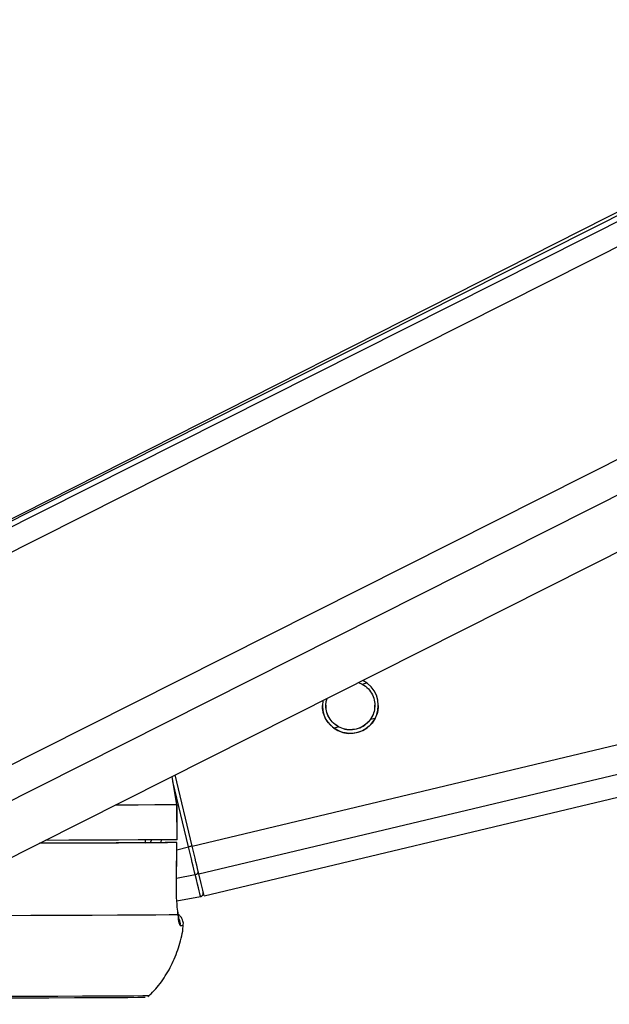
# Model space of a CAD drawing. Header units: millimetres. Extents: x 59675 to 443956, y 27057 to 412240.
# Tile 20 of 67: x 170711 to 173240, y 143756 to 147983. Entities that reach past the tile are written whole.
import ezdxf

# ---------------------------------------------------------------- set-up
doc = ezdxf.new("R2010")
doc.units = ezdxf.units.MM
doc.header["$LTSCALE"] = 50
doc.layers.add('COMPONENT_GEOMETRY', color=7, linetype='Continuous')
doc.styles.add('SLDTEXTSTYLE0', font='TXT', dxfattribs={"width": 0.75})
doc.dimstyles.new('SLDDIMSTYLE2', dxfattribs={"dimtxt": 2500, "dimasz": 165.1, "dimexe": 0, "dimexo": 0.0625, "dimgap": 625, "dimtad": 0, "dimtih": 1, "dimtoh": 1, "dimdec": 0, "dimrnd": 1e-09, "dimzin": 12, "dimdsep": 46, "dimtxsty": 'SLDTEXTSTYLE0', "dimsah": 1, "dimcen": 0.09, "dimadec": 0, "dimazin": 3, "dimtfac": 1, "dimtdec": 0, "dimtofl": 0, "dimtmove": 0, "dimatfit": 3, "dimfxl": 1, "dimfrac": 2, "dimtolj": 1, "dimtzin": 12, "dimarcsym": 0})

# ---------------------------------------------------------------- blocks, each defined once
blk = doc.blocks.new('_D_5')
at = {"layer": 'COMPONENT_GEOMETRY', "color": 7}
for p, q in [((239589.9, 151445.9), (257678.1, 151445.9)), ((257519.3, 151445.9), (257519.3, 99886.2)), ((252517.6, 99378.4), (251755.9, 99378.4)), ((251755.9, 99378.4), (251755.9, 95409.7)), ((262521.1, 99378.4), (263282.8, 99378.4)), ((263282.8, 99378.4), (263282.8, 95409.7)), ((251755.9, 95409.7), (252517.6, 95409.7)), ((263282.8, 95409.7), (262521.1, 95409.7)), ((257519.3, 40109.5), (257519.3, 91669.2)), ((98713.2, 40109.5), (257678.1, 40109.5))]:
    blk.add_line(p, q, dxfattribs=at)
for points in [[(257519.3, 151445.9), (257493.9, 151280.8), (257544.7, 151280.8)], [(257519.3, 40109.5), (257544.7, 40274.6), (257493.9, 40274.6)]]:
    blk.add_solid(points, dxfattribs=at)
at = {"layer": 'COMPONENT_GEOMETRY', "color": 7, "char_height": 2500, "attachment_point": 1, "style": 'SLDTEXTSTYLE0'}
for s, insert in [('7\'3.67"', (252517.6, 98632.3)), ('2227', (253824.9, 94891.9))]:
    blk.add_mtext(s, dxfattribs=dict(at, insert=insert))

msp = doc.modelspace()

# ---------------------------------------------------------------- linework, layer by layer
at = {"color": 8, "linetype": 'Continuous', "lineweight": 25}
for p, q in [((169895.89, 145304.98), (183097.48, 151958.69)), ((169911.99, 145421.07), (182887.07, 151960.62)), ((170100.71, 144496), (184875.1, 151942.41)), ((170175.52, 144380.15), (185174.33, 151939.67)), ((171450.57, 144435.65), (202242.57, 151783.85)), ((171479.15, 144316), (202753.06, 151779.21)), ((172179.82, 145131.06), (172199.89, 145135.86)), ((172215.85, 144980.06), (172235.02, 144984.64)), ((172058.28, 144942.46), (172078.29, 144947.24)), ((171435.22, 144431.99), (171368.38, 144712.04)), ((171270.73, 144449.97), (171278.12, 144461.93)), ((171384.93, 144419.99), (171435.22, 144431.99)), ((171383.23, 144297.43), (171463.63, 144313))]:
    msp.add_line(p, q, dxfattribs=at)
at = {"color": 7, "linetype": 'Continuous', "lineweight": 25}
for p, q in [((182838.83, 151961.06), (169993.39, 145486.86)), ((182758.41, 151961.8), (170092.54, 145544)), ((170533.53, 144315.55), (185651.85, 151935.3)), ((171501.78, 144221.56), (203156.06, 151775.54)), ((172163.65, 145137.14), (172179.82, 145131.06)), ((171385.42, 144612.76), (171364.55, 144734.38)), ((171450.57, 144435.65), (171377.7, 144741.01)), ((171385.42, 144612.76), (171385.88, 144612.77)), ((171385.62, 144462.76), (171385.42, 144612.76)), ((171386.08, 144462.78), (171385.88, 144612.77)), ((171249.13, 144462.49), (171248.92, 144449.81)), ((171386.08, 144462.78), (171385.62, 144462.76)), ((171281.14, 144450.05), (171248.92, 144450)), ((171248.93, 144450.15), (171335.36, 144450.27)), ((171383.21, 144296.02), (171385.35, 144450.26)), ((171382.77, 144295.89), (171383.24, 144296.01)), ((171385.17, 144200.11), (171486.24, 144218.7))]:
    msp.add_line(p, q, dxfattribs=at)
at = {"color": 8, "linetype": 'Continuous', "lineweight": 25, "flags": 128}
for points in [[(171385.42, 144612.76), (171345.19, 144612.39), (171289.78, 144612), (171219.4, 144611.6), (171134.37, 144611.18), (171119.97, 144611.11)], [(171450.57, 144435.67), (171450.27, 144435.6), (171449.38, 144435.38), (171447.95, 144435.03), (171446.03, 144434.57), (171443.69, 144434.01), (171441.03, 144433.38), (171438.17, 144432.69), (171435.22, 144431.99)]]:
    msp.add_lwpolyline(points, dxfattribs=at)
at = {"color": 7, "linetype": 'Continuous', "lineweight": 25, "flags": 128}
for points in [[(171385.62, 144462.76), (171345.39, 144462.39), (171289.98, 144462), (171219.61, 144461.6), (171134.57, 144461.18), (171035.23, 144460.75), (170921.97, 144460.31), (170820.04, 144459.95)], [(171384.91, 144450.26), (171344.61, 144449.89), (171289.29, 144449.5), (171219.19, 144449.09), (171134.59, 144448.68), (171035.83, 144448.25), (170923.33, 144447.82), (170797.53, 144447.37), (170795.08, 144447.36)], [(171281.14, 144450.05), (171241.25, 144449.71), (171188.78, 144449.35), (171123.89, 144448.99), (171046.82, 144448.61), (170957.84, 144448.22), (170857.28, 144447.83), (170797.65, 144447.61)], [(171382.77, 144295.89), (171384.15, 144395.87), (171384.91, 144450.26)], [(171463.63, 144313), (171461.05, 144323.79), (171458.1, 144336.15), (171454.81, 144349.9), (171451.24, 144364.84), (171447.44, 144380.75), (171443.47, 144397.41), (171439.38, 144414.57), (171435.22, 144431.99)], [(171479.15, 144316), (171476.55, 144326.85), (171473.58, 144339.28), (171470.28, 144353.11), (171466.69, 144368.13), (171462.87, 144384.13), (171458.86, 144400.88), (171454.75, 144418.14), (171450.57, 144435.65)], [(171486.24, 144218.7), (171485.87, 144220.17), (171484.78, 144224.68), (171482.97, 144232.21), (171480.45, 144242.72), (171477.24, 144256.13), (171473.35, 144272.38), (171468.8, 144291.37), (171463.63, 144313)], [(171501.78, 144221.56), (171500.32, 144227.55), (171495.99, 144245.61), (171488.87, 144275.32), (171479.15, 144316)], [(171390.33, 144140.37), (171351.57, 144139.98), (171295.07, 144139.56), (171221.09, 144139.13), (171130.01, 144138.68), (171022.25, 144138.21), (170898.33, 144137.74), (170758.86, 144137.26), (170604.5, 144136.77)], [(171248.58, 143785.74), (171241.78, 143785.46), (171217.3, 143785.09), (171175.16, 143784.69), (171115.56, 143784.28), (171038.8, 143783.86), (170945.26, 143783.42), (170835.41, 143782.96), (170709.79, 143782.5), (170569.03, 143782.03), (170413.84, 143781.55), (170244.98, 143781.07), (170063.29, 143780.59), (169869.7, 143780.11), (169665.14, 143779.64), (169450.65, 143779.17), (169227.29, 143778.71), (168996.18, 143778.27), (168758.47, 143777.83), (168515.33, 143777.41), (168268, 143777.01), (168017.68, 143776.63), (167765.64, 143776.27)], [(171266.11, 143792.95), (171261.19, 143792.7), (171239.32, 143792.33), (171200.06, 143791.95), (171143.61, 143791.54), (171070.25, 143791.12), (170980.31, 143790.69), (170874.27, 143790.24), (170752.61, 143789.78), (170615.93, 143789.31), (170464.92, 143788.84), (170300.29, 143788.36), (170122.84, 143787.89), (169933.45, 143787.41), (169733.04, 143786.94), (169522.59, 143786.47), (169303.11, 143786.01), (169075.68, 143785.56), (168841.41, 143785.13), (168601.43, 143784.71), (168356.93, 143784.3), (168109.07, 143783.92), (167859.09, 143783.55)]]:
    msp.add_lwpolyline(points, dxfattribs=at)
at = {"color": 7, "linetype": 'Continuous', "lineweight": 25}
for centre, radius, start, end in [((172129.05, 145039), 120, 169.83949, 63.65733), ((171462.21, 144326.95), 14.02, 275.81815, 6.88146), ((171483.51, 144233.46), 15.01, 280.45727, 13.39275)]:
    msp.add_arc(centre, radius, start, end, dxfattribs=at)
at = {"color": 8, "linetype": 'Continuous', "lineweight": 25}
for centre, radius, start, end in [((171349.72, 144100.48), 50.21, 353.88762, 24.77579), ((171400.7, 144249.17), 154.03, 269.60867, 274.29583)]:
    msp.add_arc(centre, radius, start, end, dxfattribs=at)
msp.add_ellipse((171145.7, 144521.63), major_axis=(148.56, -109.55), ratio=0.9999301, start_param=0.2383036, end_param=0.3076408, dxfattribs=at)
at = {"color": 7, "linetype": 'Continuous', "lineweight": 25}
for points, knots in [([(172179.82, 145131.06), (172189.26, 145124.68), (172206.63, 145112.93), (172224.95, 145085.49), (172234.2, 145055.92), (172234.44, 145026.2), (172228.06, 145000.63), (172219.68, 144986.52), (172215.85, 144980.06)], [0, 0, 0, 0, 0.20462255, 0.37632309, 0.54883333, 0.70335221, 0.86429646, 1, 1, 1, 1]), ([(172078.29, 144947.24), (172068.85, 144953.63), (172051.48, 144965.4), (172033.1, 144992.9), (172024.08, 145022.35), (172023.14, 145049.19), (172027.55, 145063.55), (172029.37, 145069.46)], [0, 0, 0, 0, 0.2522489, 0.4639184, 0.6765631, 0.8670328, 1, 1, 1, 1]), ([(172052.26, 144946.92), (172044.48, 144954.41), (172028.86, 144969.44), (172014.12, 145000.72), (172008.34, 145025.55), (172009.4, 145037.3), (172009.55, 145039.05)], [0, 0, 0, 0, 0.3294681, 0.6613189, 0.9496667, 1, 1, 1, 1]), ([(172078.29, 144947.95), (172068.81, 144954.33), (172051.39, 144966.08), (172033.39, 144993.5), (172024.43, 145019.09), (172024.83, 145034.61), (172024.96, 145039.78)], [0, 0, 0, 0, 0.3223589, 0.5927845, 0.8644615, 1, 1, 1, 1]), ([(172233.14, 145039.89), (172233.33, 145035.75), (172234, 145021.91), (172227.85, 145001.33), (172219.62, 144987.23), (172215.85, 144980.77)], [0, 0, 0, 0, 0.18757636, 0.62828371, 1, 1, 1, 1]), ([(172248.54, 145039.28), (172248.34, 145031.48), (172247.88, 145014.25), (172242.27, 144999.57), (172239.2, 144991.54)], [0, 0, 0, 0, 0.4528261, 1, 1, 1, 1]), ([(172239.2, 144991.54), (172234.19, 144981.94), (172224.16, 144962.76), (172197.35, 144938.32), (172163.86, 144922.19), (172125.54, 144917.04), (172087.62, 144924.4), (172063.94, 144937.49), (172053.84, 144945.65), (172052.26, 144946.92)], [0, 0, 0, 0, 0.15477, 0.3093106, 0.4684893, 0.6367315, 0.8065713, 0.9696993, 1, 1, 1, 1]), ([(172215.85, 144980.77), (172209.73, 144973.14), (172197.51, 144957.89), (172169.96, 144941.51), (172138.77, 144933.69), (172105.9, 144935.47), (172087.43, 144943.82), (172078.29, 144947.95)], [0, 0, 0, 0, 0.1964462, 0.3926732, 0.5933445, 0.7988112, 1, 1, 1, 1]), ([(172215.85, 144980.06), (172209.73, 144972.42), (172197.51, 144957.15), (172169.96, 144940.75), (172138.77, 144932.94), (172105.9, 144934.73), (172087.42, 144943.1), (172078.29, 144947.24)], [0, 0, 0, 0, 0.196442, 0.3926612, 0.5933748, 0.7988172, 1, 1, 1, 1]), ([(171384.91, 144450.26), (171385.13, 144450.26), (171385.57, 144450.28), (171379.06, 144450.29), (171368.05, 144450.3), (171352.93, 144450.29), (171341.33, 144450.27), (171335.36, 144450.27)], [0, 0, 0, 0, 0.1975596, 0.3950807, 0.5926804, 0.7902922, 1, 1, 1, 1]), ([(171390.33, 144140.37), (171389.1, 144150.62), (171386.11, 144175.43), (171382.77, 144229.12), (171382.77, 144273.66), (171382.77, 144295.89)], [0, 0, 0, 0, 0.2603543, 0.6307046, 1, 1, 1, 1]), ([(171394.35, 144120.64), (171394.32, 144120.74), (171394.23, 144121.04), (171392.53, 144130.42), (171390.91, 144143), (171389.43, 144153.63), (171389.2, 144155.31)], [0, 0, 0, 0, 0.1476247, 0.4506042, 0.9131315, 1, 1, 1, 1]), ([(171411.34, 144093.91), (171411.79, 144095.67), (171413.85, 144103.68), (171410.61, 144117.36), (171403.21, 144130.94), (171395.85, 144138.85), (171391.35, 144141.58), (171390.22, 144142.26)], [0, 0, 0, 0, 0.096372, 0.438132, 0.7040774, 0.925844, 1, 1, 1, 1]), ([(171399.65, 144095.14), (171398.09, 144097.06), (171394.82, 144101.09), (171391.88, 144126.86), (171390.33, 144140.37)], [0, 0, 0, 0, 0.4758441, 1, 1, 1, 1]), ([(171261.13, 143789.45), (171265.5, 143793.24), (171289.65, 143814.26), (171326.01, 143861.56), (171368.1, 143931.13), (171396.37, 144008.97), (171411.24, 144064.79), (171411.84, 144094.05), (171411.87, 144095.37)], [0, 0, 0, 0, 0.0497907, 0.2757636, 0.5095679, 0.7478848, 0.9886293, 1, 1, 1, 1])]:
    msp.add_open_spline(points, degree=3, knots=knots, dxfattribs=at)

# ---------------------------------------------------------------- dimensions: what is measured, and where the dimension line sits
at = {"layer": 'COMPONENT_GEOMETRY', "color": 7}
dim = msp.add_linear_dim(base=(257519.32, 40109.55), p1=(239526.37, 151445.89), p2=(98649.72, 40109.55), angle=90, dimstyle='SLDDIMSTYLE2', dxfattribs=at)
dim.commit()
dim.dimension.update_dxf_attribs({"geometry": '_D_5', "text_midpoint": (257519.32, 95777.72), "dimtype": 160})

doc.saveas('drawing.dxf')
